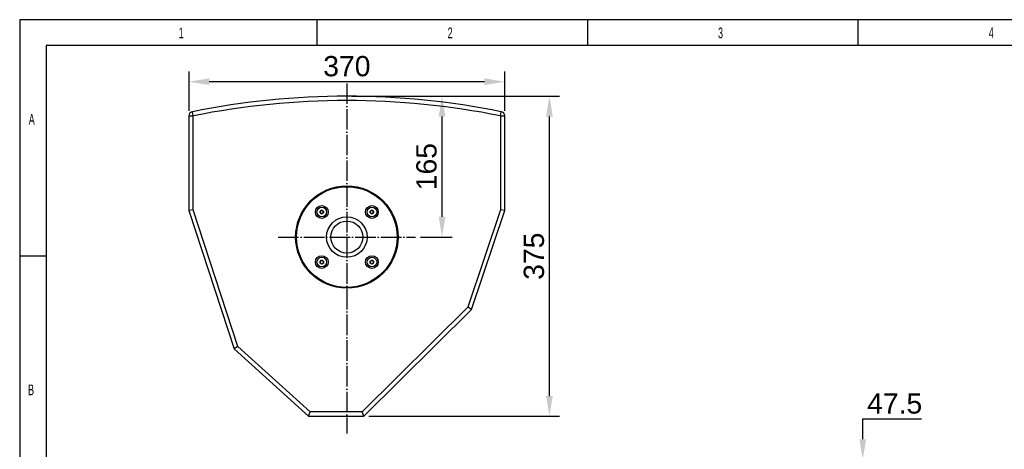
# Model space of a CAD drawing. Header units: millimetres. Extents: x 16448 to 19047, y 3049 to 4868.
# Tile 8 of 41: x 16448 to 17601, y 4365 to 4868. Entities that reach past the tile are written whole.
import ezdxf

# ---------------------------------------------------------------- set-up
doc = ezdxf.new("R2010")
doc.units = ezdxf.units.MM
doc.linetypes.add('ACAD_ISO04W100', pattern=[30, 24, -3, 0, -3])
for name, color, linetype in [('1', 7, 'Continuous'), ('2', 7, 'Continuous'), ('3', 1, 'ACAD_ISO04W100')]:
    doc.layers.add(name, color=color, linetype=linetype)
doc.styles.add('_TCW_TXTSTY_107', font='arial.ttf', dxfattribs={"width": 0.605, "height": 1.972126})
doc.styles.get("Standard").update_dxf_attribs({"font": 'arial.ttf'})
doc.dimstyles.new('ISO-25', dxfattribs={"dimscale": 9.5, "dimtxt": 2.5, "dimasz": 2.5, "dimexe": 1.25, "dimexo": 0.625, "dimtad": 1, "dimtoh": 1, "dimdsep": 46, "dimtxsty": 'Standard', "dimcen": 2.5, "dimadec": 0, "dimazin": 0, "dimtfac": 1, "dimtmove": 0, "dimatfit": 3, "dimfxl": 1, "dimarcsym": 0})

# ---------------------------------------------------------------- blocks, each defined once
blk = doc.blocks.new('*D4')
at = {"layer": '2', "color": 0, "lineweight": -2}
for p, q in [((16836.9, 4778.4), (17080.3, 4778.4)), ((17068.4, 4427.1), (17068.4, 4754.6)), ((16856.9, 4403.4), (17080.3, 4403.4))]:
    blk.add_line(p, q, dxfattribs=at)
at = {"layer": '2', "color": 0}
for points in [[(17064.4, 4754.6), (17072.3, 4754.6), (17068.4, 4778.4)], [(17064.4, 4427.1), (17072.3, 4427.1), (17068.4, 4403.4)]]:
    blk.add_solid(points, dxfattribs=at)
at = {"layer": 'Defpoints', "color": 0}
for p in [(16831, 4778.4), (17068.4, 4778.4), (16851, 4403.4)]:
    blk.add_point(p, dxfattribs=at)
at = {"layer": '2', "color": 0, "insert": (17050.3, 4590.9), "char_height": 23.75, "attachment_point": 5, "rotation": 90}
blk.add_mtext('375', dxfattribs=at)
blk = doc.blocks.new('*D5')
at = {"layer": '2', "color": 0, "lineweight": -2}
for p, q in [((16836.9, 4778.4), (16954.4, 4778.4)), ((16942.5, 4637.1), (16942.5, 4754.6)), ((16917.4, 4613.4), (16954.4, 4613.4))]:
    blk.add_line(p, q, dxfattribs=at)
at = {"layer": '2', "color": 0}
for points in [[(16938.6, 4754.6), (16946.5, 4754.6), (16942.5, 4778.4)], [(16938.6, 4637.1), (16946.5, 4637.1), (16942.5, 4613.4)]]:
    blk.add_solid(points, dxfattribs=at)
at = {"layer": 'Defpoints', "color": 0}
for p in [(16831, 4778.4), (16942.5, 4778.4), (16911.4, 4613.4)]:
    blk.add_point(p, dxfattribs=at)
at = {"layer": '2', "color": 0, "insert": (16924.4, 4695.9), "char_height": 23.75, "attachment_point": 5, "rotation": 90}
blk.add_mtext('165', dxfattribs=at)
blk = doc.blocks.new('*D6')
at = {"layer": '2', "color": 0, "lineweight": -2}
for p, q in [((16646, 4761.2), (16646, 4807.3)), ((17016, 4761.2), (17016, 4807.3)), ((16992.2, 4795.4), (16669.7, 4795.4))]:
    blk.add_line(p, q, dxfattribs=at)
at = {"layer": '2', "color": 0}
for points in [[(16669.7, 4799.4), (16669.7, 4791.5), (16646, 4795.4)], [(16992.2, 4799.4), (16992.2, 4791.5), (17016, 4795.4)]]:
    blk.add_solid(points, dxfattribs=at)
at = {"layer": 'Defpoints', "color": 0}
for p in [(16646, 4795.4), (16646, 4755.3), (17016, 4755.3)]:
    blk.add_point(p, dxfattribs=at)
at = {"layer": '2', "color": 0, "insert": (16831, 4813.5), "char_height": 23.75, "attachment_point": 5}
blk.add_mtext('370', dxfattribs=at)
blk = doc.blocks.new('*D10')
at = {"layer": '2', "color": 0, "lineweight": -2}
for p, q in [((17435.6, 4376.4), (17435.6, 4400.2)), ((17435.6, 4400.2), (17504.4, 4400.2)), ((17462.6, 4352.7), (17423.7, 4352.7)), ((17435.6, 4305.2), (17435.6, 4352.7)), ((17462.6, 4305.2), (17423.7, 4305.2)), ((17435.6, 4281.4), (17435.6, 4257.7))]:
    blk.add_line(p, q, dxfattribs=at)
at = {"layer": '2', "color": 0}
for points in [[(17431.7, 4376.4), (17439.6, 4376.4), (17435.6, 4352.7)], [(17431.7, 4281.4), (17439.6, 4281.4), (17435.6, 4305.2)]]:
    blk.add_solid(points, dxfattribs=at)
at = {"layer": 'Defpoints', "color": 0}
for p in [(17435.6, 4352.7), (17468.5, 4352.7), (17468.5, 4305.2)]:
    blk.add_point(p, dxfattribs=at)
at = {"layer": '2', "color": 0, "insert": (17473, 4418.2), "char_height": 23.75, "attachment_point": 5}
blk.add_mtext('47.5', dxfattribs=at)

msp = doc.modelspace()

# ---------------------------------------------------------------- linework, layer by layer
for p, q in [((19046.768, 4868.1), (16447.551, 4868.1)), ((16447.551, 4868.1), (16447.551, 3048.648)), ((16796.225, 4837.69), (16796.225, 4868.1)), ((17113.203, 4868.1), (17113.203, 4837.69)), ((17430.181, 4837.69), (17430.181, 4868.1)), ((19016.04, 4837.69), (16478.649, 4837.69)), ((16478.649, 4837.69), (16478.649, 3078.96)), ((16479.248, 4590.978), (16447.55, 4590.978))]:
    msp.add_line(p, q)
at = {"layer": '1'}
for p, q in [((16645.966, 4755.309), (16650.966, 4755.309)), ((16645.966, 4755.309), (16645.966, 4644.387)), ((16650.966, 4755.309), (16649.971, 4760.209)), ((16650.966, 4645.184), (16650.966, 4755.309)), ((17010.966, 4755.309), (17011.96, 4760.209)), ((17010.966, 4755.309), (17010.966, 4645.205)), ((17010.966, 4755.309), (17015.966, 4755.309)), ((17015.966, 4644.387), (17015.966, 4755.309)), ((16650.966, 4645.184), (16645.966, 4644.387)), ((16645.966, 4644.387), (16698.966, 4482.387)), ((16703.307, 4485.199), (16650.966, 4645.184)), ((16799.621, 4643.886), (16801.621, 4645.041)), ((16799.621, 4641.577), (16799.621, 4643.886)), ((16801.621, 4640.422), (16799.621, 4641.577)), ((16801.621, 4645.041), (16803.621, 4643.886)), ((16803.621, 4641.577), (16801.621, 4640.422)), ((16803.621, 4643.886), (16803.621, 4641.577)), ((16858.311, 4643.886), (16860.311, 4645.041)), ((16858.311, 4641.577), (16858.311, 4643.886)), ((16860.311, 4640.422), (16858.311, 4641.577)), ((16860.311, 4645.041), (16862.311, 4643.886)), ((16862.311, 4641.577), (16860.311, 4640.422)), ((16862.311, 4643.886), (16862.311, 4641.577)), ((17010.966, 4645.205), (16972.604, 4531.103)), ((16976.966, 4528.387), (17015.966, 4644.387)), ((17015.966, 4644.387), (17010.966, 4645.205)), ((16799.621, 4585.197), (16801.621, 4586.351)), ((16799.621, 4582.887), (16799.621, 4585.197)), ((16801.621, 4581.733), (16799.621, 4582.887)), ((16801.621, 4586.351), (16803.621, 4585.197)), ((16803.621, 4582.887), (16801.621, 4581.733)), ((16803.621, 4585.197), (16803.621, 4582.887)), ((16858.311, 4585.197), (16860.311, 4586.351)), ((16858.311, 4582.887), (16858.311, 4585.197)), ((16860.311, 4581.733), (16858.311, 4582.887)), ((16860.311, 4586.351), (16862.311, 4585.197)), ((16862.311, 4582.887), (16860.311, 4581.733)), ((16862.311, 4585.197), (16862.311, 4582.887)), ((16972.604, 4531.103), (16848.906, 4408.387)), ((16850.966, 4403.387), (16976.966, 4528.387)), ((16976.966, 4528.387), (16972.604, 4531.103)), ((16703.307, 4485.199), (16698.966, 4482.387)), ((16698.966, 4482.387), (16785.966, 4403.387)), ((16787.897, 4408.387), (16703.307, 4485.199)), ((16785.966, 4403.387), (16787.897, 4408.387)), ((16848.906, 4408.387), (16787.897, 4408.387)), ((16850.966, 4403.387), (16848.906, 4408.387)), ((16785.966, 4403.387), (16850.966, 4403.387))]:
    msp.add_line(p, q, dxfattribs=at)
for centre, radius in [((16830.966, 4613.387), 60), ((16830.966, 4613.387), 59), ((16801.621, 4642.732), 7.5), ((16801.621, 4642.732), 5.67), ((16860.311, 4642.732), 7.5), ((16860.311, 4642.732), 5.67), ((16830.966, 4613.387), 23.75), ((16830.966, 4613.387), 18.75), ((16801.621, 4584.042), 7.5), ((16801.621, 4584.042), 5.67), ((16860.311, 4584.042), 7.5), ((16860.311, 4584.042), 5.67)]:
    msp.add_circle(centre, radius, dxfattribs=at)
for centre, radius, start, end in [((16830.966, 3868.229), 910.158, 78.529678, 101.470322), ((16830.966, 3868.229), 905.158, 78.529678, 101.470322), ((16650.966, 4755.309), 5, 101.470322, 180), ((17010.966, 4755.309), 5, 0, 78.529678), ((16801.621, 4642.732), 2, 120, 180), ((16801.621, 4642.732), 2, 180, 240), ((16801.621, 4642.732), 2, 60, 120), ((16801.621, 4642.732), 2, 240, 300), ((16801.621, 4642.732), 2, 0, 60), ((16801.621, 4642.732), 2, 300, 0), ((16860.311, 4642.732), 2, 120, 180), ((16860.311, 4642.732), 2, 180, 240), ((16860.311, 4642.732), 2, 60, 120), ((16860.311, 4642.732), 2, 240, 300), ((16860.311, 4642.732), 2, 0, 60), ((16860.311, 4642.732), 2, 300, 0), ((16801.621, 4584.042), 2, 120, 180), ((16801.621, 4584.042), 2, 180, 240), ((16801.621, 4584.042), 2, 60, 120), ((16801.621, 4584.042), 2, 240, 300), ((16801.621, 4584.042), 2, 0, 60), ((16801.621, 4584.042), 2, 300, 0), ((16860.311, 4584.042), 2, 120, 180), ((16860.311, 4584.042), 2, 180, 240), ((16860.311, 4584.042), 2, 60, 120), ((16860.311, 4584.042), 2, 240, 300), ((16860.311, 4584.042), 2, 0, 60), ((16860.311, 4584.042), 2, 300, 0)]:
    msp.add_arc(centre, radius, start, end, dxfattribs=at)
at = {"layer": '3'}
for p, q in [((16830.966, 4793.373), (16830.966, 4383.171)), ((16750.499, 4613.387), (16911.432, 4613.387))]:
    msp.add_line(p, q, dxfattribs=at)

# ---------------------------------------------------------------- texts
at = {"style": '_TCW_TXTSTY_107', "width": 0.605}
for s, p in [('1', (16633.944, 4846.403)), ('2', (16949.122, 4846.403)), ('3', (17265.965, 4846.403)), ('4', (17583.253, 4846.455)), ('A', (16458.131, 4745.022)), ('B', (16457.342, 4428.044))]:
    msp.add_text(s, height=12.502, dxfattribs=at).set_placement(p)

# ---------------------------------------------------------------- dimensions: what is measured, and where the dimension line sits
at = {"layer": '2'}
dim = msp.add_linear_dim(base=(16645.966, 4795.412), p1=(17015.966, 4755.309), p2=(16645.966, 4755.309), dimstyle='ISO-25', dxfattribs=at)
dim.commit()
dim.dimension.update_dxf_attribs({"geometry": '*D6', "text_midpoint": (16830.966, 4813.483)})
for base, p1, p2, picture, middle in [((17068.377, 4778.387), (16850.966, 4403.387), (16830.966, 4778.387), '*D4', (17050.306, 4590.887)), ((16942.512, 4778.387), (16911.432, 4613.387), (16830.966, 4778.387), '*D5', (16924.449, 4695.887)), ((17435.623, 4352.671), (17468.529, 4305.171), (17468.529, 4352.671), '*D10', (17472.973, 4418.186))]:
    dim = msp.add_linear_dim(base=base, p1=p1, p2=p2, angle=90, dimstyle='ISO-25', dxfattribs=at)
    dim.commit()
    dim.dimension.update_dxf_attribs({"geometry": picture, "text_midpoint": middle})

doc.saveas('drawing.dxf')
